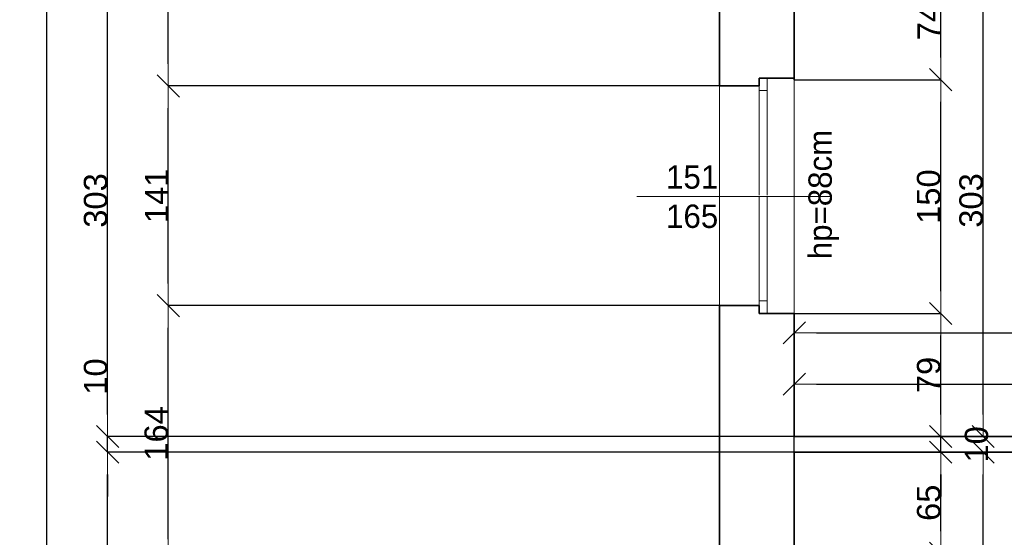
# Model space of a CAD drawing. Header units: metres. Extents: x 7506757 to 756746378, y 5735207 to 582114514.
# Tile 53 of 256: x 7522134 to 7528451, y 5856722 to 5860044. Entities that reach past the tile are written whole.
import ezdxf

# ---------------------------------------------------------------- set-up
doc = ezdxf.new("R2010")
doc.units = ezdxf.units.M
doc.header["$MEASUREMENT"] = 0
doc.header["$PDMODE"] = 2
doc.layers.get('0').update_dxf_attribs({"color": 250, "linetype": 'CONTINUOUS', "lineweight": 100, "plot": 0})
doc.layers.get('Defpoints').update_dxf_attribs({"linetype": 'CONTINUOUS'})
for name, color, linetype, lineweight in [('M_OCIANA6', 5, 'CONTINUOUS', 35), ('M_OPISY141', 7, 'CONTINUOUS', 0), ('m_umeblowanie1', 7, 'CONTINUOUS', 13), ('opis1', 7, 'CONTINUOUS', 13)]:
    doc.layers.add(name, color=color, linetype=linetype, lineweight=lineweight)
doc.layers.add('PWYMIAR', color=7, linetype='CONTINUOUS')
doc.styles.add('GENERATED_STYLE_1', font='arial.ttf')
doc.styles.add('GENERATED_STYLE_2', font='txt')
doc.dimstyles.new('GENERATED_STYLE__1', dxfattribs={"dimtxt": 150, "dimasz": 142.5, "dimexe": 0.18, "dimexo": 0, "dimgap": 0.09, "dimtad": 1, "dimdec": 0, "dimlfac": 0.1, "dimzin": 0, "dimdsep": 46, "dimtxsty": 'GENERATED_STYLE_1', "dimblk": 'ARROWHEAD_6', "dimblk1": 'ARROWHEAD_6', "dimblk2": 'ARROWHEAD_6', "dimcen": 0.09, "dimclrd": 251, "dimclre": 251, "dimclrt": 7, "dimazin": 0, "dimtfac": 1, "dimtdec": 4, "dimtmove": 0, "dimatfit": 3, "dimfxl": 0, "dimtolj": 1, "dimtzin": 0, "dimarcsym": 0})
doc.dimstyles.new('GENERATED_STYLE__2', dxfattribs={"dimtxt": 150, "dimasz": 142.5, "dimexe": 0.18, "dimexo": 0, "dimgap": 0.09, "dimtad": 1, "dimtih": 1, "dimtoh": 1, "dimdec": 0, "dimlfac": 0.1, "dimzin": 0, "dimdsep": 46, "dimtxsty": 'GENERATED_STYLE_1', "dimblk": 'ARROWHEAD_6', "dimblk1": 'ARROWHEAD_6', "dimblk2": 'ARROWHEAD_6', "dimcen": 0.09, "dimclrd": 251, "dimclre": 251, "dimclrt": 7, "dimazin": 0, "dimtfac": 1, "dimtdec": 4, "dimtmove": 0, "dimatfit": 3, "dimfxl": 0, "dimtolj": 1, "dimtzin": 0, "dimarcsym": 0})
doc.dimstyles.new('GENERATED_STYLE__3', dxfattribs={"dimtxt": 150, "dimasz": 142.5, "dimexe": 0.18, "dimexo": 0, "dimgap": 0.09, "dimtad": 1, "dimdec": 0, "dimlfac": 0.1, "dimzin": 0, "dimdsep": 46, "dimtxsty": 'GENERATED_STYLE_1', "dimblk": 'ARROWHEAD_6', "dimblk1": 'ARROWHEAD_6', "dimblk2": 'ARROWHEAD_6', "dimcen": 0.09, "dimclrd": 251, "dimclre": 251, "dimclrt": 7, "dimazin": 0, "dimtfac": 1, "dimtdec": 4, "dimtmove": 2, "dimatfit": 3, "dimfxl": 0, "dimtolj": 1, "dimtzin": 0, "dimarcsym": 0})

# ---------------------------------------------------------------- blocks, each defined once
blk = doc.blocks.new('ARROWHEAD_6')
at = {"color": 0, "linetype": 'Continuous', "lineweight": 0}
for p, q in [((-0.5, -0.5), (0.5, 0.5)), ((0, 0), (-1, 0))]:
    blk.add_line(p, q, dxfattribs=at)
blk = doc.blocks.new('*D4647')
at = {"layer": 'Defpoints', "color": 0, "linetype": 'Continuous', "transparency": 16777216}
for p in [(7527103.4, 5858159.1), (7528043, 5858159.1), (7527103.4, 5857369.1)]:
    blk.add_point(p, dxfattribs=at)
at = {"layer": 'PWYMIAR', "color": 251, "linetype": 'Continuous', "lineweight": -2, "transparency": 16777216}
for p, q in [((7527103.4, 5858159.1), (7528043.1, 5858159.1)), ((7528043, 5857511.6), (7528043, 5858016.6)), ((7527103.4, 5857369.1), (7528043.1, 5857369.1))]:
    blk.add_line(p, q, dxfattribs=at)
at = {"layer": 'PWYMIAR', "color": 251, "linetype": 'Continuous', "lineweight": -2, "transparency": 16777216, "xscale": 142.5, "yscale": 142.5, "zscale": 142.5}
for p, rotation in [((7528043, 5858159.1), 90), ((7528043, 5857369.1), 270)]:
    blk.add_blockref('ARROWHEAD_6', p, dxfattribs=dict(at, rotation=rotation))
at = {"layer": 'PWYMIAR', "color": 7, "linetype": 'Continuous', "lineweight": 13, "transparency": 16777216, "insert": (7527966.3, 5857764.1), "char_height": 150, "attachment_point": 5, "rotation": 90, "style": 'GENERATED_STYLE_1'}
blk.add_mtext('\\A1;79', dxfattribs=at)
blk = doc.blocks.new('*D4648')
at = {"layer": 'Defpoints', "color": 0, "linetype": 'Continuous', "transparency": 16777216}
for p in [(7527103.4, 5859659.1), (7528043, 5859659.1), (7527103.4, 5858159.1)]:
    blk.add_point(p, dxfattribs=at)
at = {"layer": 'PWYMIAR', "color": 251, "linetype": 'Continuous', "lineweight": -2, "transparency": 16777216}
for p, q in [((7527103.4, 5859659.1), (7528043.1, 5859659.1)), ((7528043, 5858301.6), (7528043, 5859516.6)), ((7527103.4, 5858159.1), (7528043.1, 5858159.1))]:
    blk.add_line(p, q, dxfattribs=at)
at = {"layer": 'PWYMIAR', "color": 251, "linetype": 'Continuous', "lineweight": -2, "transparency": 16777216, "xscale": 142.5, "yscale": 142.5, "zscale": 142.5}
for p, rotation in [((7528043, 5859659.1), 90), ((7528043, 5858159.1), 270)]:
    blk.add_blockref('ARROWHEAD_6', p, dxfattribs=dict(at, rotation=rotation))
at = {"layer": 'PWYMIAR', "color": 7, "linetype": 'Continuous', "lineweight": 13, "transparency": 16777216, "insert": (7527966.3, 5858909.1), "char_height": 150, "attachment_point": 5, "rotation": 90, "style": 'GENERATED_STYLE_1'}
blk.add_mtext('\\A1;150', dxfattribs=at)
blk = doc.blocks.new('*D4649')
at = {"layer": 'Defpoints', "color": 0, "linetype": 'Continuous', "transparency": 16777216}
for p in [(7527103.4, 5860399.1), (7528043, 5860399.1), (7527103.4, 5859659.1)]:
    blk.add_point(p, dxfattribs=at)
at = {"layer": 'PWYMIAR', "color": 251, "linetype": 'Continuous', "lineweight": -2, "transparency": 16777216}
for p, q in [((7527103.4, 5860399.1), (7528043.1, 5860399.1)), ((7528043, 5859801.6), (7528043, 5860256.6)), ((7527103.4, 5859659.1), (7528043.1, 5859659.1))]:
    blk.add_line(p, q, dxfattribs=at)
at = {"layer": 'PWYMIAR', "color": 251, "linetype": 'Continuous', "lineweight": -2, "transparency": 16777216, "xscale": 142.5, "yscale": 142.5, "zscale": 142.5}
for p, rotation in [((7528043, 5860399.1), 90), ((7528043, 5859659.1), 270)]:
    blk.add_blockref('ARROWHEAD_6', p, dxfattribs=dict(at, rotation=rotation))
at = {"layer": 'PWYMIAR', "color": 7, "linetype": 'Continuous', "lineweight": 13, "transparency": 16777216, "insert": (7527967.9, 5860029.1), "char_height": 150, "attachment_point": 5, "rotation": 90, "style": 'GENERATED_STYLE_1'}
blk.add_mtext('\\A1;74', dxfattribs=at)
blk = doc.blocks.new('*D4653')
at = {"layer": 'Defpoints', "color": 0, "linetype": 'Continuous', "transparency": 16777216}
for p in [(7527103.4, 5857269.1), (7528043, 5857269.1), (7527103.4, 5856619.1)]:
    blk.add_point(p, dxfattribs=at)
at = {"layer": 'PWYMIAR', "color": 251, "linetype": 'Continuous', "lineweight": -2, "transparency": 16777216}
for p, q in [((7527103.4, 5857269.1), (7528043.1, 5857269.1)), ((7528043, 5856761.6), (7528043, 5857126.6)), ((7527103.4, 5856619.1), (7528043.1, 5856619.1))]:
    blk.add_line(p, q, dxfattribs=at)
at = {"layer": 'PWYMIAR', "color": 251, "linetype": 'Continuous', "lineweight": -2, "transparency": 16777216, "xscale": 142.5, "yscale": 142.5, "zscale": 142.5}
for p, rotation in [((7528043, 5857269.1), 90), ((7528043, 5856619.1), 270)]:
    blk.add_blockref('ARROWHEAD_6', p, dxfattribs=dict(at, rotation=rotation))
at = {"layer": 'PWYMIAR', "color": 7, "linetype": 'Continuous', "lineweight": 13, "transparency": 16777216, "insert": (7527966.3, 5856944.1), "char_height": 150, "attachment_point": 5, "rotation": 90, "style": 'GENERATED_STYLE_1'}
blk.add_mtext('\\A1;65', dxfattribs=at)
blk = doc.blocks.new('*D4654')
at = {"layer": 'Defpoints', "color": 0, "linetype": 'Continuous', "transparency": 16777216}
for p in [(7527103.4, 5857369.1), (7528043, 5857369.1), (7527103.4, 5857269.1)]:
    blk.add_point(p, dxfattribs=at)
at = {"layer": 'PWYMIAR', "color": 251, "linetype": 'Continuous', "lineweight": -2, "transparency": 16777216}
for p, q in [((7528043, 5857511.6), (7528043, 5857654.1)), ((7527103.4, 5857369.1), (7528043.1, 5857369.1)), ((7528043, 5857269.1), (7528043, 5857369.1)), ((7527103.4, 5857269.1), (7528043.1, 5857269.1)), ((7528043, 5857126.6), (7528043, 5856984.1))]:
    blk.add_line(p, q, dxfattribs=at)
at = {"layer": 'PWYMIAR', "color": 251, "linetype": 'Continuous', "lineweight": -2, "transparency": 16777216, "xscale": 142.5, "yscale": 142.5, "zscale": 142.5}
for p, rotation in [((7528043, 5857369.1), 270), ((7528043, 5857269.1), 90)]:
    blk.add_blockref('ARROWHEAD_6', p, dxfattribs=dict(at, rotation=rotation))
at = {"layer": 'PWYMIAR', "color": 7, "linetype": 'Continuous', "lineweight": 13, "transparency": 16777216, "insert": (7528273, 5857319.1), "char_height": 150, "attachment_point": 5, "rotation": 90, "style": 'GENERATED_STYLE_1'}
blk.add_mtext('\\A1;10', dxfattribs=at)
blk = doc.blocks.new('*D4655')
at = {"layer": 'Defpoints', "color": 0, "linetype": 'Continuous', "transparency": 16777216}
for p in [(7527103.4, 5860399.1), (7528314.9, 5860399.1), (7527103.4, 5857369.1)]:
    blk.add_point(p, dxfattribs=at)
at = {"layer": 'PWYMIAR', "color": 251, "linetype": 'Continuous', "lineweight": -2, "transparency": 16777216}
for p, q in [((7527103.4, 5860399.1), (7528315, 5860399.1)), ((7528314.9, 5857511.6), (7528314.9, 5860256.6)), ((7527103.4, 5857369.1), (7528315, 5857369.1))]:
    blk.add_line(p, q, dxfattribs=at)
at = {"layer": 'PWYMIAR', "color": 251, "linetype": 'Continuous', "lineweight": -2, "transparency": 16777216, "xscale": 142.5, "yscale": 142.5, "zscale": 142.5}
for p, rotation in [((7528314.9, 5860399.1), 90), ((7528314.9, 5857369.1), 270)]:
    blk.add_blockref('ARROWHEAD_6', p, dxfattribs=dict(at, rotation=rotation))
at = {"layer": 'PWYMIAR', "color": 7, "linetype": 'Continuous', "lineweight": 13, "transparency": 16777216, "insert": (7528238.1, 5858884.1), "char_height": 150, "attachment_point": 5, "rotation": 90, "style": 'GENERATED_STYLE_1'}
blk.add_mtext('\\A1;303', dxfattribs=at)
blk = doc.blocks.new('*D4656')
at = {"layer": 'Defpoints', "color": 0, "linetype": 'Continuous', "transparency": 16777216}
for p in [(7527103.4, 5857269.1), (7528314.9, 5857269.1), (7527313.4, 5853869.1)]:
    blk.add_point(p, dxfattribs=at)
at = {"layer": 'PWYMIAR', "color": 251, "linetype": 'Continuous', "lineweight": -2, "transparency": 16777216}
for p, q in [((7527103.4, 5857269.1), (7528315, 5857269.1)), ((7528314.9, 5854011.6), (7528314.9, 5857126.6)), ((7527313.4, 5853869.1), (7528315, 5853869.1))]:
    blk.add_line(p, q, dxfattribs=at)
at = {"layer": 'PWYMIAR', "color": 251, "linetype": 'Continuous', "lineweight": -2, "transparency": 16777216, "xscale": 142.5, "yscale": 142.5, "zscale": 142.5}
for p, rotation in [((7528314.9, 5857269.1), 90), ((7528314.9, 5853869.1), 270)]:
    blk.add_blockref('ARROWHEAD_6', p, dxfattribs=dict(at, rotation=rotation))
at = {"layer": 'PWYMIAR', "color": 7, "linetype": 'Continuous', "lineweight": 13, "transparency": 16777216, "insert": (7528238.1, 5855569.1), "char_height": 150, "attachment_point": 5, "rotation": 90, "style": 'GENERATED_STYLE_1'}
blk.add_mtext('\\A1;340', dxfattribs=at)
blk = doc.blocks.new('*D4662')
at = {"layer": 'Defpoints', "color": 0, "linetype": 'Continuous', "transparency": 16777216}
for p in [(7530543.4, 5857705.3), (7527103.4, 5857269.1), (7530543.4, 5857269.1)]:
    blk.add_point(p, dxfattribs=at)
at = {"layer": 'PWYMIAR', "color": 251, "linetype": 'Continuous', "lineweight": -2, "transparency": 16777216}
for p, q in [((7527103.4, 5857269.1), (7527103.4, 5857705.5)), ((7527245.9, 5857705.3), (7530400.9, 5857705.3)), ((7530543.4, 5857269.1), (7530543.4, 5857705.5))]:
    blk.add_line(p, q, dxfattribs=at)
at = {"layer": 'PWYMIAR', "color": 251, "linetype": 'Continuous', "lineweight": -2, "transparency": 16777216, "xscale": 142.5, "yscale": 142.5, "zscale": 142.5, "rotation": 180}
blk.add_blockref('ARROWHEAD_6', (7527103.4, 5857705.3), dxfattribs=at)
at = {"layer": 'PWYMIAR', "color": 251, "linetype": 'Continuous', "lineweight": -2, "transparency": 16777216, "xscale": 142.5, "yscale": 142.5, "zscale": 142.5}
blk.add_blockref('ARROWHEAD_6', (7530543.4, 5857705.3), dxfattribs=at)
at = {"layer": 'PWYMIAR', "color": 7, "linetype": 'Continuous', "lineweight": 13, "transparency": 16777216, "insert": (7528823.4, 5857782), "char_height": 150, "attachment_point": 5, "style": 'GENERATED_STYLE_1'}
blk.add_mtext('\\A1;344', dxfattribs=at)
blk = doc.blocks.new('*D4675')
at = {"layer": 'Defpoints', "color": 0, "linetype": 'Continuous', "transparency": 16777216}
for p in [(7532353.4, 5858035), (7527103.4, 5857369.1), (7532353.4, 5857369.1)]:
    blk.add_point(p, dxfattribs=at)
at = {"layer": 'PWYMIAR', "color": 251, "linetype": 'Continuous', "lineweight": -2, "transparency": 16777216}
for p, q in [((7527103.4, 5857369.1), (7527103.4, 5858035.1)), ((7527245.9, 5858035), (7532210.9, 5858035)), ((7532353.4, 5857369.1), (7532353.4, 5858035.1))]:
    blk.add_line(p, q, dxfattribs=at)
at = {"layer": 'PWYMIAR', "color": 251, "linetype": 'Continuous', "lineweight": -2, "transparency": 16777216, "xscale": 142.5, "yscale": 142.5, "zscale": 142.5, "rotation": 180}
blk.add_blockref('ARROWHEAD_6', (7527103.4, 5858035), dxfattribs=at)
at = {"layer": 'PWYMIAR', "color": 251, "linetype": 'Continuous', "lineweight": -2, "transparency": 16777216, "xscale": 142.5, "yscale": 142.5, "zscale": 142.5}
blk.add_blockref('ARROWHEAD_6', (7532353.4, 5858035), dxfattribs=at)
at = {"layer": 'PWYMIAR', "color": 7, "linetype": 'Continuous', "lineweight": 13, "transparency": 16777216, "insert": (7529728.4, 5858111.6), "char_height": 150, "attachment_point": 5, "style": 'GENERATED_STYLE_1'}
blk.add_mtext('\\A1;525', dxfattribs=at)
blk = doc.blocks.new('*D4886')
at = {"layer": 'Defpoints', "color": 0, "linetype": 'Continuous', "transparency": 16777216}
for p in [(7523087.3, 5858209.1), (7526623.4, 5858209.1), (7526623.4, 5856569.1)]:
    blk.add_point(p, dxfattribs=at)
at = {"layer": 'PWYMIAR', "color": 251, "linetype": 'Continuous', "lineweight": -2, "transparency": 16777216}
for p, q in [((7526623.4, 5858209.1), (7523087.1, 5858209.1)), ((7523087.3, 5856711.6), (7523087.3, 5858066.6)), ((7526623.4, 5856569.1), (7523087.1, 5856569.1))]:
    blk.add_line(p, q, dxfattribs=at)
at = {"layer": 'PWYMIAR', "color": 251, "linetype": 'Continuous', "lineweight": -2, "transparency": 16777216, "xscale": 142.5, "yscale": 142.5, "zscale": 142.5}
for p, rotation in [((7523087.3, 5858209.1), 90), ((7523087.3, 5856569.1), 270)]:
    blk.add_blockref('ARROWHEAD_6', p, dxfattribs=dict(at, rotation=rotation))
at = {"layer": 'PWYMIAR', "color": 7, "linetype": 'Continuous', "lineweight": 13, "transparency": 16777216, "insert": (7523010.6, 5857389.1), "char_height": 150, "attachment_point": 5, "rotation": 90, "style": 'GENERATED_STYLE_1'}
blk.add_mtext('\\A1;164', dxfattribs=at)
blk = doc.blocks.new('*D4887')
at = {"layer": 'Defpoints', "color": 0, "linetype": 'Continuous', "transparency": 16777216}
for p in [(7523087.3, 5859619.1), (7526623.4, 5859619.1), (7526623.4, 5858209.1)]:
    blk.add_point(p, dxfattribs=at)
at = {"layer": 'PWYMIAR', "color": 251, "linetype": 'Continuous', "lineweight": -2, "transparency": 16777216}
for p, q in [((7526623.4, 5859619.1), (7523087.1, 5859619.1)), ((7523087.3, 5858351.6), (7523087.3, 5859476.6)), ((7526623.4, 5858209.1), (7523087.1, 5858209.1))]:
    blk.add_line(p, q, dxfattribs=at)
at = {"layer": 'PWYMIAR', "color": 251, "linetype": 'Continuous', "lineweight": -2, "transparency": 16777216, "xscale": 142.5, "yscale": 142.5, "zscale": 142.5}
for p, rotation in [((7523087.3, 5859619.1), 90), ((7523087.3, 5858209.1), 270)]:
    blk.add_blockref('ARROWHEAD_6', p, dxfattribs=dict(at, rotation=rotation))
at = {"layer": 'PWYMIAR', "color": 7, "linetype": 'Continuous', "lineweight": 13, "transparency": 16777216, "insert": (7523011.9, 5858914.1), "char_height": 150, "attachment_point": 5, "rotation": 90, "style": 'GENERATED_STYLE_1'}
blk.add_mtext('\\A1;141', dxfattribs=at)
blk = doc.blocks.new('*D4888')
at = {"layer": 'Defpoints', "color": 0, "linetype": 'Continuous', "transparency": 16777216}
for p in [(7523087.3, 5861319.1), (7526623.4, 5861319.1), (7526623.4, 5859619.1)]:
    blk.add_point(p, dxfattribs=at)
at = {"layer": 'PWYMIAR', "color": 251, "linetype": 'Continuous', "lineweight": -2, "transparency": 16777216}
for p, q in [((7526623.4, 5861319.1), (7523087.1, 5861319.1)), ((7523087.3, 5859761.6), (7523087.3, 5861176.6)), ((7526623.4, 5859619.1), (7523087.1, 5859619.1))]:
    blk.add_line(p, q, dxfattribs=at)
at = {"layer": 'PWYMIAR', "color": 251, "linetype": 'Continuous', "lineweight": -2, "transparency": 16777216, "xscale": 142.5, "yscale": 142.5, "zscale": 142.5}
for p, rotation in [((7523087.3, 5861319.1), 90), ((7523087.3, 5859619.1), 270)]:
    blk.add_blockref('ARROWHEAD_6', p, dxfattribs=dict(at, rotation=rotation))
at = {"layer": 'PWYMIAR', "color": 7, "linetype": 'Continuous', "lineweight": 13, "transparency": 16777216, "insert": (7523010.6, 5860469.1), "char_height": 150, "attachment_point": 5, "rotation": 90, "style": 'GENERATED_STYLE_1'}
blk.add_mtext('\\A1;170', dxfattribs=at)
blk = doc.blocks.new('*D4898')
at = {"layer": 'Defpoints', "color": 0, "linetype": 'Continuous', "transparency": 16777216}
for p in [(7522698.1, 5857269.1), (7527103.4, 5857269.1), (7527103.4, 5854889.1)]:
    blk.add_point(p, dxfattribs=at)
at = {"layer": 'PWYMIAR', "color": 251, "linetype": 'Continuous', "lineweight": -2, "transparency": 16777216}
for p, q in [((7527103.4, 5857269.1), (7522697.9, 5857269.1)), ((7522698.1, 5855031.6), (7522698.1, 5857126.6)), ((7527103.4, 5854889.1), (7522697.9, 5854889.1))]:
    blk.add_line(p, q, dxfattribs=at)
at = {"layer": 'PWYMIAR', "color": 251, "linetype": 'Continuous', "lineweight": -2, "transparency": 16777216, "xscale": 142.5, "yscale": 142.5, "zscale": 142.5}
for p, rotation in [((7522698.1, 5857269.1), 90), ((7522698.1, 5854889.1), 270)]:
    blk.add_blockref('ARROWHEAD_6', p, dxfattribs=dict(at, rotation=rotation))
at = {"layer": 'PWYMIAR', "color": 7, "linetype": 'Continuous', "lineweight": 13, "transparency": 16777216, "insert": (7522621.4, 5856079.1), "char_height": 150, "attachment_point": 5, "rotation": 90, "style": 'GENERATED_STYLE_1'}
blk.add_mtext('\\A1;238', dxfattribs=at)
blk = doc.blocks.new('*D4899')
at = {"layer": 'Defpoints', "color": 0, "linetype": 'Continuous', "transparency": 16777216}
for p in [(7522698.1, 5857369.1), (7527103.4, 5857369.1), (7527103.4, 5857269.1)]:
    blk.add_point(p, dxfattribs=at)
at = {"layer": 'PWYMIAR', "color": 251, "linetype": 'Continuous', "lineweight": -2, "transparency": 16777216}
for p, q in [((7522698.1, 5857511.6), (7522698.1, 5857854.5)), ((7527103.4, 5857369.1), (7522697.9, 5857369.1)), ((7522698.1, 5857269.1), (7522698.1, 5857369.1)), ((7527103.4, 5857269.1), (7522697.9, 5857269.1)), ((7522698.1, 5857126.6), (7522698.1, 5856984.1))]:
    blk.add_line(p, q, dxfattribs=at)
at = {"layer": 'PWYMIAR', "color": 251, "linetype": 'Continuous', "lineweight": -2, "transparency": 16777216, "xscale": 142.5, "yscale": 142.5, "zscale": 142.5}
for p, rotation in [((7522698.1, 5857369.1), 270), ((7522698.1, 5857269.1), 90)]:
    blk.add_blockref('ARROWHEAD_6', p, dxfattribs=dict(at, rotation=rotation))
at = {"layer": 'PWYMIAR', "color": 7, "linetype": 'Continuous', "lineweight": 13, "transparency": 16777216, "insert": (7522621.4, 5857754.3), "char_height": 150, "attachment_point": 5, "rotation": 90, "style": 'GENERATED_STYLE_1'}
blk.add_mtext('\\A1;10', dxfattribs=at)
blk = doc.blocks.new('*D4900')
at = {"layer": 'Defpoints', "color": 0, "linetype": 'Continuous', "transparency": 16777216}
for p in [(7522698.1, 5860399.1), (7527103.4, 5860399.1), (7527103.4, 5857369.1)]:
    blk.add_point(p, dxfattribs=at)
at = {"layer": 'PWYMIAR', "color": 251, "linetype": 'Continuous', "lineweight": -2, "transparency": 16777216}
for p, q in [((7527103.4, 5860399.1), (7522697.9, 5860399.1)), ((7522698.1, 5857511.6), (7522698.1, 5860256.6)), ((7527103.4, 5857369.1), (7522697.9, 5857369.1))]:
    blk.add_line(p, q, dxfattribs=at)
at = {"layer": 'PWYMIAR', "color": 251, "linetype": 'Continuous', "lineweight": -2, "transparency": 16777216, "xscale": 142.5, "yscale": 142.5, "zscale": 142.5}
for p, rotation in [((7522698.1, 5860399.1), 90), ((7522698.1, 5857369.1), 270)]:
    blk.add_blockref('ARROWHEAD_6', p, dxfattribs=dict(at, rotation=rotation))
at = {"layer": 'PWYMIAR', "color": 7, "linetype": 'Continuous', "lineweight": 13, "transparency": 16777216, "insert": (7522621.4, 5858884.1), "char_height": 150, "attachment_point": 5, "rotation": 90, "style": 'GENERATED_STYLE_1'}
blk.add_mtext('\\A1;303', dxfattribs=at)
blk = doc.blocks.new('*D4910')
at = {"layer": 'Defpoints', "color": 0, "linetype": 'Continuous', "transparency": 16777216}
for p in [(7522308.9, 5870709.1), (7526623.4, 5870709.1), (7526623.4, 5853409.1)]:
    blk.add_point(p, dxfattribs=at)
at = {"layer": 'PWYMIAR', "color": 251, "linetype": 'Continuous', "lineweight": -2, "transparency": 16777216}
for p, q in [((7526623.4, 5870709.1), (7522308.8, 5870709.1)), ((7522308.9, 5853551.6), (7522308.9, 5870566.6)), ((7526623.4, 5853409.1), (7522308.8, 5853409.1))]:
    blk.add_line(p, q, dxfattribs=at)
at = {"layer": 'PWYMIAR', "color": 251, "linetype": 'Continuous', "lineweight": -2, "transparency": 16777216, "xscale": 142.5, "yscale": 142.5, "zscale": 142.5}
for p, rotation in [((7522308.9, 5870709.1), 90), ((7522308.9, 5853409.1), 270)]:
    blk.add_blockref('ARROWHEAD_6', p, dxfattribs=dict(at, rotation=rotation))
at = {"layer": 'PWYMIAR', "color": 7, "linetype": 'Continuous', "lineweight": 13, "transparency": 16777216, "insert": (7522232.2, 5862059.1), "char_height": 150, "attachment_point": 5, "rotation": 90, "style": 'GENERATED_STYLE_1'}
blk.add_mtext('\\A1;1730', dxfattribs=at)

msp = doc.modelspace()

# ---------------------------------------------------------------- linework, layer by layer
at = {"layer": 'M_OCIANA6', "linetype": 'Continuous'}
for p, q in [((7526623.4, 5859619.1), (7526623.4, 5861319.1)), ((7527103.4, 5859659.1), (7527103.4, 5860399.1)), ((7526878.4, 5859669.1), (7527103.4, 5859669.1)), ((7526878.4, 5859669.1), (7526878.4, 5859619.1)), ((7526878.4, 5859619.1), (7526623.4, 5859619.1)), ((7526623.4, 5856569.1), (7526623.4, 5858209.1)), ((7526878.4, 5858209.1), (7526623.4, 5858209.1)), ((7526878.4, 5858159.1), (7526878.4, 5858209.1)), ((7526878.4, 5858159.1), (7527103.4, 5858159.1)), ((7526878.4, 5858159.1), (7527103.4, 5858159.1)), ((7527103.4, 5857369.1), (7527103.4, 5858159.1)), ((7530543.4, 5857369.1), (7527103.4, 5857369.1)), ((7527103.4, 5856619.1), (7527103.4, 5857269.1)), ((7530543.4, 5857269.1), (7527103.4, 5857269.1))]:
    msp.add_line(p, q, dxfattribs=at)
at = {"layer": 'M_OPISY141', "linetype": 'Continuous'}
msp.add_line((7526092.2, 5858909.1), (7527344.9, 5858909.1), dxfattribs=at)
at = {"layer": 'm_umeblowanie1', "linetype": 'Continuous'}
for p, q in [((7526928.4, 5859669.1), (7526928.4, 5858919.1)), ((7527103.4, 5858159.1), (7527103.4, 5859669.1)), ((7526623.4, 5858209.1), (7526623.4, 5859619.1)), ((7526878.4, 5859619.1), (7526878.4, 5858919.1)), ((7526878.4, 5859589.1), (7526928.4, 5859589.1)), ((7526878.4, 5858209.1), (7526878.4, 5858909.1)), ((7526928.4, 5858159.1), (7526928.4, 5858909.1)), ((7526878.4, 5858239.1), (7526928.4, 5858239.1))]:
    msp.add_line(p, q, dxfattribs=at)

# ---------------------------------------------------------------- texts
at = {"layer": 'opis1', "linetype": 'Continuous', "insert": (7527194.2, 5859337.7), "char_height": 150, "attachment_point": 3, "rotation": 90, "style": 'GENERATED_STYLE_2'}
msp.add_mtext('{hp=88cm}', dxfattribs=at)
at = {"layer": 'opis1', "linetype": 'Continuous', "insert": (7526280.7, 5859109.9), "char_height": 150, "width": 349.992, "attachment_point": 1, "line_spacing_factor": 1.007581, "style": 'GENERATED_STYLE_2'}
msp.add_mtext('{151\\P165}', dxfattribs=at)

# ---------------------------------------------------------------- dimensions: what is measured, and where the dimension line sits
at = {"layer": 'PWYMIAR', "color": 251, "linetype": 'Continuous', "lineweight": 13}
for base, p1, p2, dimstyle, picture, middle in [((7522308.9, 5870709.1), (7526623.4, 5853409.1), (7526623.4, 5870709.1), 'GENERATED_STYLE__1', '*D4910', (7522232.2, 5862059.1)), ((7523087.3, 5861319.1), (7526623.4, 5859619.1), (7526623.4, 5861319.1), 'GENERATED_STYLE__1', '*D4888', (7523010.6, 5860469.1)), ((7522698.1, 5860399.1), (7527103.4, 5857369.1), (7527103.4, 5860399.1), 'GENERATED_STYLE__1', '*D4900', (7522621.4, 5858884.1)), ((7528043, 5860399.1), (7527103.4, 5859659.1), (7527103.4, 5860399.1), 'GENERATED_STYLE__1', '*D4649', (7527967.9, 5860029.1)), ((7528314.9, 5860399.1), (7527103.4, 5857369.1), (7527103.4, 5860399.1), 'GENERATED_STYLE__1', '*D4655', (7528238.1, 5858884.1)), ((7528043, 5859659.1), (7527103.4, 5858159.1), (7527103.4, 5859659.1), 'GENERATED_STYLE__1', '*D4648', (7527966.3, 5858909.1)), ((7523087.3, 5859619.1), (7526623.4, 5858209.1), (7526623.4, 5859619.1), 'GENERATED_STYLE__1', '*D4887', (7523011.9, 5858914.1)), ((7523087.3, 5858209.1), (7526623.4, 5856569.1), (7526623.4, 5858209.1), 'GENERATED_STYLE__1', '*D4886', (7523010.6, 5857389.1)), ((7528043, 5858159.1), (7527103.4, 5857369.1), (7527103.4, 5858159.1), 'GENERATED_STYLE__1', '*D4647', (7527966.3, 5857764.1)), ((7522698.1, 5857369.1), (7527103.4, 5857269.1), (7527103.4, 5857369.1), 'GENERATED_STYLE__1', '*D4899', (7522621.4, 5857754.3)), ((7528043, 5857369.1), (7527103.4, 5857269.1), (7527103.4, 5857369.1), 'GENERATED_STYLE__3', '*D4654', (7528273, 5857319.1)), ((7522698.1, 5857269.1), (7527103.4, 5854889.1), (7527103.4, 5857269.1), 'GENERATED_STYLE__1', '*D4898', (7522621.4, 5856079.1)), ((7528043, 5857269.1), (7527103.4, 5856619.1), (7527103.4, 5857269.1), 'GENERATED_STYLE__1', '*D4653', (7527966.3, 5856944.1)), ((7528314.9, 5857269.1), (7527313.4, 5853869.1), (7527103.4, 5857269.1), 'GENERATED_STYLE__1', '*D4656', (7528238.1, 5855569.1))]:
    dim = msp.add_linear_dim(base=base, p1=p1, p2=p2, angle=90, dimstyle=dimstyle, dxfattribs=at)
    dim.commit()
    dim.dimension.update_dxf_attribs({"geometry": picture, "text_midpoint": middle})
for base, p1, p2, picture, middle in [((7532353.4, 5858035), (7527103.4, 5857369.1), (7532353.4, 5857369.1), '*D4675', (7529728.4, 5858111.6)), ((7530543.4, 5857705.3), (7527103.4, 5857269.1), (7530543.4, 5857269.1), '*D4662', (7528823.4, 5857782))]:
    dim = msp.add_linear_dim(base=base, p1=p1, p2=p2, dimstyle='GENERATED_STYLE__2', dxfattribs=at)
    dim.commit()
    dim.dimension.update_dxf_attribs({"geometry": picture, "text_midpoint": middle})

doc.saveas('drawing.dxf')
